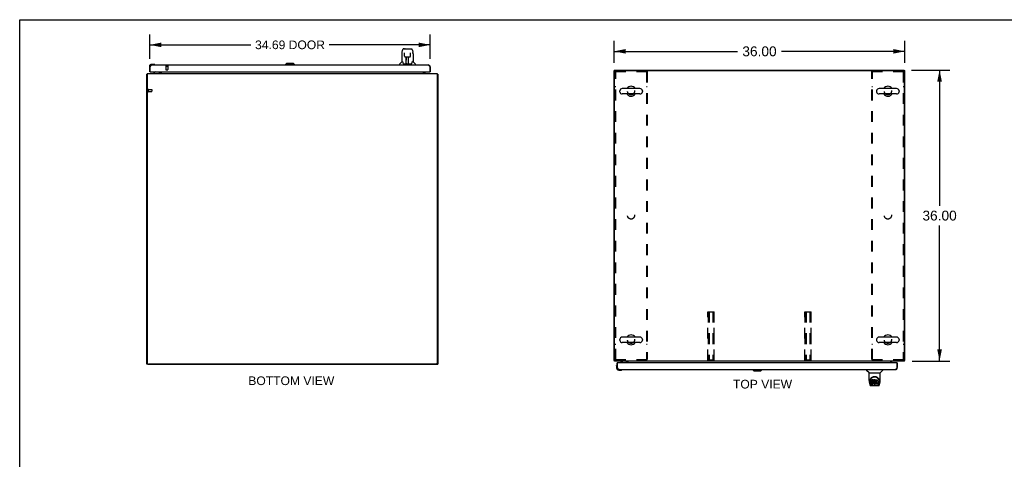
# Model space of a CAD drawing. Header units: inches. Extents: x 0 to 243, y 0 to 157.
# Tile 10 of 18: x 0 to 122, y 103 to 157. Entities that reach past the tile are written whole.
import ezdxf

# ---------------------------------------------------------------- set-up
doc = ezdxf.new("R2010")
doc.units = ezdxf.units.IN
doc.header["$LTSCALE"] = 13.357143
doc.header["$MEASUREMENT"] = 0
doc.linetypes.add('HIDDEN', pattern=[0.2, 0.1, -0.1])
doc.layers.get('0').update_dxf_attribs({"linetype": 'CONTINUOUS'})
for name, color, linetype in [('02___PRT_ALL_AXES', 7, 'CONTINUOUS'), ('3PC_BODY', 7, 'CONTINUOUS'), ('DEFAULT_2', 8, 'HIDDEN'), ('DIMENSIONS', 7, 'CONTINUOUS')]:
    doc.layers.add(name, color=color, linetype=linetype)
doc.styles.get("Standard").update_dxf_attribs({"font": 'arial.ttf'})
doc.dimstyles.new('DIMSTYLE_1', dxfattribs={"dimtxt": 1.071429, "dimasz": 1.428571, "dimexe": 0.09, "dimexo": 0.07, "dimgap": 0.0375, "dimtad": 0, "dimtih": 1, "dimtoh": 1, "dimzin": 4, "dimdsep": 46, "dimtxsty": 'Standard', "dimblk": '_FILLED', "dimblk1": '_FILLED', "dimblk2": '_FILLED', "dimcen": 0.09, "dimazin": 1, "dimtfac": 1, "dimtdec": 3, "dimtofl": 0, "dimtmove": 0, "dimatfit": 3, "dimldrblk": '_FILLED', "dimfxl": 1, "dimtolj": 1, "dimtzin": 4, "dimarcsym": 0})
doc.dimstyles.new('DIMSTYLE_2', dxfattribs={"dimtxt": 1.214286, "dimasz": 1.428571, "dimexe": 0.09, "dimexo": 0.07, "dimgap": 0.0425, "dimtad": 0, "dimtih": 1, "dimtoh": 1, "dimzin": 4, "dimdsep": 46, "dimtxsty": 'Standard', "dimblk": '_FILLED', "dimblk1": '_FILLED', "dimblk2": '_FILLED', "dimcen": 0.09, "dimazin": 1, "dimtfac": 1, "dimtdec": 3, "dimtofl": 0, "dimtmove": 0, "dimatfit": 3, "dimldrblk": '_FILLED', "dimfxl": 1, "dimtolj": 1, "dimtzin": 4, "dimarcsym": 0})

# ---------------------------------------------------------------- blocks, each defined once
blk = doc.blocks.new('_FILLED')
at = {"color": 0, "linetype": 'ByBlock'}
blk.add_solid([(0, 0), (-1, 0.2), (-1, -0.2)], dxfattribs=at)
blk = doc.blocks.new('*D1')
at = {"layer": 'DIMENSIONS', "color": 2, "linetype": 'Continuous'}
for p, q in [((16.12, 152.31), (16.12, 155.32)), ((50.81, 152.31), (50.81, 155.32)), ((16.12, 154.03), (28.61, 154.03)), ((50.81, 154.03), (38.32, 154.03))]:
    blk.add_line(p, q, dxfattribs=at)
at = {"layer": 'DIMENSIONS', "color": 2, "linetype": 'Continuous', "xscale": 1.4285714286, "yscale": 1.4285714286, "zscale": 1.4285714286, "rotation": 180}
blk.add_blockref('_FILLED', (16.12, 154.03), dxfattribs=at)
at = {"layer": 'DIMENSIONS', "color": 2, "linetype": 'Continuous', "xscale": 1.4285714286, "yscale": 1.4285714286, "zscale": 1.4285714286}
blk.add_blockref('_FILLED', (50.81, 154.03), dxfattribs=at)
at = {"layer": 'DIMENSIONS', "color": 2, "linetype": 'Continuous', "insert": (33.46, 154.57), "char_height": 1.071, "width": 8.6431, "attachment_point": 2, "line_spacing_factor": 0.9}
blk.add_mtext('34.69 DOOR', dxfattribs=at)
blk = doc.blocks.new('*D9')
at = {"layer": '3PC_BODY', "color": 2, "linetype": 'Continuous'}
for p, q in [((73.57, 151.8), (73.57, 154.52)), ((109.57, 151.8), (109.57, 154.52)), ((73.57, 153.23), (88.84, 153.23)), ((109.57, 153.23), (94.3, 153.23))]:
    blk.add_line(p, q, dxfattribs=at)
at = {"layer": '3PC_BODY', "color": 2, "linetype": 'Continuous', "xscale": 1.4285714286, "yscale": 1.4285714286, "zscale": 1.4285714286, "rotation": 180}
blk.add_blockref('_FILLED', (73.57, 153.23), dxfattribs=at)
at = {"layer": '3PC_BODY', "color": 2, "linetype": 'Continuous', "xscale": 1.4285714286, "yscale": 1.4285714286, "zscale": 1.4285714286}
blk.add_blockref('_FILLED', (109.57, 153.23), dxfattribs=at)
at = {"layer": '3PC_BODY', "color": 2, "linetype": 'Continuous', "insert": (91.57, 153.84), "char_height": 1.214, "width": 4.2432, "attachment_point": 2, "line_spacing_factor": 0.9}
blk.add_mtext('36.00', dxfattribs=at)
blk = doc.blocks.new('*D10')
at = {"layer": '3PC_BODY', "color": 2, "linetype": 'Continuous'}
for p, q in [((110.4, 150.92), (115.15, 150.92)), ((113.86, 150.92), (113.86, 134.13)), ((113.86, 114.92), (113.86, 131.7)), ((110.46, 114.92), (115.15, 114.92))]:
    blk.add_line(p, q, dxfattribs=at)
at = {"layer": '3PC_BODY', "color": 2, "linetype": 'Continuous', "xscale": 1.4285714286, "yscale": 1.4285714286, "zscale": 1.4285714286}
for p, rotation in [((113.86, 150.92), 90), ((113.86, 114.92), 270)]:
    blk.add_blockref('_FILLED', p, dxfattribs=dict(at, rotation=rotation))
at = {"layer": '3PC_BODY', "color": 2, "linetype": 'Continuous', "insert": (113.86, 133.52), "char_height": 1.214, "width": 4.2432, "attachment_point": 2, "line_spacing_factor": 0.9}
blk.add_mtext('36.00', dxfattribs=at)

msp = doc.modelspace()

# ---------------------------------------------------------------- linework, layer by layer
at = {"color": 7, "linetype": 'Continuous'}
for p, q in [((0, 0), (0, 157.143)), ((0, 157.143), (242.857, 157.143)), ((47.307, 152.925), (47.307, 151.953)), ((47.322, 153.068), (47.387, 153.373)), ((47.591, 153.528), (47.511, 153.528)), ((47.593, 153.528), (48.48, 153.528)), ((47.597, 153.528), (47.596, 153.528)), ((47.629, 153.016), (47.61, 153.016)), ((47.628, 153.052), (47.629, 153.048)), ((47.629, 153.048), (47.629, 153.044)), ((47.629, 153.044), (47.629, 153.036)), ((47.629, 153.036), (47.629, 153.025)), ((47.636, 152.621), (47.629, 153.025)), ((47.702, 153.539), (48.289, 153.539)), ((47.717, 152.543), (47.837, 152.543)), ((47.846, 151.697), (47.861, 152.544)), ((47.854, 152.128), (47.854, 152.544)), ((47.86, 152.48), (47.854, 152.48)), ((47.873, 152.544), (48.119, 152.544)), ((48.122, 151.677), (48.107, 152.544)), ((48.108, 152.48), (48.137, 152.48)), ((48.111, 152.544), (48.111, 152.48)), ((48.137, 151.677), (48.137, 152.544)), ((48.155, 152.543), (48.275, 152.543)), ((48.355, 152.621), (48.363, 153.033)), ((48.382, 153.016), (48.362, 153.016)), ((48.363, 153.042), (48.363, 153.046)), ((48.363, 153.033), (48.363, 153.042)), ((48.605, 153.373), (48.67, 153.068)), ((48.685, 152.924), (48.685, 151.953)), ((16.061, 151.356), (16.061, 151.1)), ((16.121, 151.356), (16.121, 151.313)), ((16.121, 151.313), (16.163, 151.313)), ((16.58, 151.619), (16.324, 151.619)), ((16.367, 151.559), (16.324, 151.559)), ((16.618, 151.616), (16.58, 151.619)), ((16.716, 151.572), (16.709, 151.574)), ((33.031, 151.717), (32.913, 151.599)), ((32.913, 151.599), (32.913, 151.559)), ((34.016, 151.599), (32.913, 151.599)), ((33.898, 151.717), (33.031, 151.717)), ((33.897, 151.717), (34.015, 151.599)), ((33.898, 151.717), (34.016, 151.599)), ((34.015, 151.599), (34.015, 151.559)), ((34.016, 151.599), (34.016, 151.559)), ((46.992, 151.559), (46.992, 151.622)), ((47.301, 151.947), (47.003, 151.649)), ((47.38, 151.953), (47.307, 151.953)), ((47.474, 151.701), (47.48, 151.693)), ((47.51, 151.677), (48.482, 151.677)), ((47.847, 151.749), (47.847, 151.723)), ((47.857, 152.319), (47.854, 152.319)), ((47.857, 152.307), (47.854, 152.307)), ((47.854, 151.677), (47.854, 151.682)), ((48.137, 152.319), (48.111, 152.319)), ((48.137, 152.307), (48.111, 152.307)), ((48.115, 152.079), (48.137, 152.079)), ((48.137, 152.075), (48.115, 152.075)), ((48.121, 151.723), (48.12, 151.749)), ((48.685, 151.953), (48.612, 151.953)), ((48.69, 151.947), (48.988, 151.649)), ((49, 151.559), (49, 151.622)), ((50.808, 151.313), (50.766, 151.313)), ((15.798, 150.397), (15.746, 150.397)), ((16.061, 151.1), (16.064, 151.062)), ((16.106, 150.971), (16.107, 150.964)), ((16.183, 150.705), (16.121, 150.705)), ((16.801, 150.678), (16.563, 150.54)), ((16.563, 150.501), (16.563, 150.54)), ((17.35, 150.705), (17.35, 150.658)), ((17.35, 150.541), (17.35, 150.541)), ((17.387, 150.502), (17.353, 150.537)), ((50.104, 150.502), (50.138, 150.537)), ((50.746, 150.705), (50.808, 150.705)), ((51.694, 150.397), (51.746, 150.397)), ((73.673, 150.865), (73.569, 150.865)), ((73.673, 150.841), (73.673, 150.917)), ((109.465, 150.841), (109.465, 150.917)), ((109.465, 150.865), (109.569, 150.865)), ((74.263, 148.33), (74.263, 148.254)), ((76.753, 148.626), (74.593, 148.626)), ((76.753, 147.958), (74.593, 147.958)), ((77.083, 148.33), (77.083, 148.254)), ((106.055, 148.33), (106.055, 148.254)), ((108.545, 148.626), (106.385, 148.626)), ((108.545, 147.958), (106.385, 147.958)), ((108.875, 148.33), (108.875, 148.254)), ((74.263, 117.58), (74.263, 117.504)), ((76.753, 117.876), (74.593, 117.876)), ((76.753, 117.208), (74.593, 117.208)), ((77.083, 117.58), (77.083, 117.504)), ((106.055, 117.58), (106.055, 117.504)), ((108.545, 117.876), (106.385, 117.876)), ((108.545, 117.208), (106.385, 117.208)), ((108.875, 117.58), (108.875, 117.504)), ((15.85, 114.577), (15.85, 114.501)), ((51.642, 114.501), (51.642, 114.577)), ((73.621, 115.021), (73.569, 115.021)), ((74.006, 114.713), (73.944, 114.713)), ((74.386, 114.917), (74.386, 114.878)), ((74.386, 114.878), (74.624, 114.74)), ((75.173, 114.713), (75.173, 114.76)), ((75.211, 114.916), (75.177, 114.881)), ((107.928, 114.916), (107.962, 114.881)), ((107.965, 114.878), (107.965, 114.878)), ((108.57, 114.713), (108.632, 114.713)), ((109.517, 115.021), (109.569, 115.021)), ((15.85, 114.553), (15.746, 114.553)), ((51.642, 114.553), (51.746, 114.553)), ((73.884, 114.318), (73.887, 114.356)), ((73.884, 114.318), (73.884, 114.062)), ((73.931, 114.454), (73.929, 114.447)), ((73.944, 114.105), (73.944, 114.062)), ((73.944, 114.105), (73.986, 114.105)), ((74.147, 113.859), (74.191, 113.859)), ((74.147, 113.799), (74.404, 113.799)), ((74.442, 113.802), (74.404, 113.799)), ((74.533, 113.844), (74.539, 113.846)), ((90.736, 113.82), (90.736, 113.859)), ((90.736, 113.82), (91.84, 113.82)), ((90.854, 113.702), (90.736, 113.82)), ((90.737, 113.82), (90.737, 113.859)), ((90.856, 113.702), (90.737, 113.82)), ((90.854, 113.702), (91.722, 113.702)), ((91.722, 113.702), (91.84, 113.82)), ((91.84, 113.82), (91.84, 113.859)), ((104.815, 113.859), (104.815, 113.797)), ((105.125, 113.471), (104.827, 113.769)), ((105.13, 113.465), (106.508, 113.465)), ((105.13, 112.493), (105.13, 113.465)), ((106.508, 112.494), (106.508, 113.465)), ((106.514, 113.471), (106.812, 113.769)), ((106.823, 113.859), (106.823, 113.797)), ((108.632, 114.105), (108.59, 114.105)), ((105.145, 112.35), (105.211, 112.045)), ((105.256, 112.525), (105.254, 112.461)), ((105.318, 112.073), (105.265, 112.343)), ((105.292, 112.452), (105.292, 112.428)), ((105.302, 112.33), (105.359, 112.038)), ((105.435, 112.497), (105.433, 112.473)), ((105.433, 112.406), (105.433, 112.473)), ((105.435, 112.43), (105.433, 112.406)), ((105.433, 112.406), (105.434, 112.383)), ((105.434, 112.383), (105.438, 112.359)), ((105.44, 112.52), (105.435, 112.497)), ((105.435, 112.43), (105.435, 112.497)), ((105.44, 112.453), (105.435, 112.43)), ((105.436, 112.121), (105.436, 112.262)), ((105.438, 112.359), (105.446, 112.337)), ((105.449, 112.543), (105.44, 112.52)), ((105.44, 112.453), (105.44, 112.52)), ((105.449, 112.476), (105.44, 112.453)), ((105.499, 112.267), (105.44, 112.267)), ((105.44, 112.2), (105.44, 112.267)), ((105.499, 112.201), (105.44, 112.2)), ((105.446, 112.337), (105.459, 112.317)), ((105.463, 112.562), (105.449, 112.543)), ((105.449, 112.476), (105.449, 112.543)), ((105.463, 112.496), (105.449, 112.476)), ((105.459, 112.317), (105.475, 112.299)), ((105.472, 112.57), (105.463, 112.562)), ((105.463, 112.496), (105.463, 112.562)), ((105.472, 112.504), (105.463, 112.496)), ((105.481, 112.577), (105.472, 112.57)), ((105.472, 112.504), (105.472, 112.57)), ((105.481, 112.51), (105.472, 112.504)), ((105.475, 112.299), (105.495, 112.286)), ((105.503, 112.587), (105.481, 112.577)), ((105.481, 112.51), (105.481, 112.577)), ((105.503, 112.52), (105.481, 112.51)), ((105.495, 112.286), (105.506, 112.282)), ((105.56, 112.268), (105.499, 112.267)), ((105.499, 112.201), (105.499, 112.267)), ((105.56, 112.201), (105.499, 112.201)), ((105.526, 112.594), (105.503, 112.587)), ((105.503, 112.52), (105.503, 112.587)), ((105.526, 112.527), (105.503, 112.52)), ((105.504, 112.395), (105.505, 112.41)), ((105.505, 112.387), (105.504, 112.395)), ((105.505, 112.41), (105.507, 112.425)), ((105.505, 112.387), (105.505, 112.41)), ((105.507, 112.38), (105.505, 112.387)), ((105.506, 112.282), (105.518, 112.28)), ((105.507, 112.425), (105.51, 112.431)), ((105.507, 112.38), (105.507, 112.425)), ((105.512, 112.374), (105.507, 112.38)), ((105.51, 112.431), (105.516, 112.436)), ((105.512, 112.374), (105.512, 112.433)), ((105.518, 112.37), (105.512, 112.374)), ((105.516, 112.436), (105.53, 112.441)), ((105.518, 112.436), (105.517, 112.437)), ((105.532, 112.432), (105.518, 112.436)), ((105.518, 112.37), (105.518, 112.436)), ((105.532, 112.366), (105.518, 112.37)), ((105.518, 112.28), (105.566, 112.28)), ((105.666, 112.594), (105.526, 112.594)), ((105.526, 112.527), (105.526, 112.594)), ((105.666, 112.527), (105.526, 112.527)), ((105.53, 112.441), (105.545, 112.442)), ((105.556, 112.433), (105.532, 112.432)), ((105.532, 112.366), (105.532, 112.432)), ((105.556, 112.366), (105.532, 112.366)), ((105.545, 112.442), (105.658, 112.442)), ((105.58, 112.432), (105.556, 112.433)), ((105.556, 112.366), (105.556, 112.433)), ((105.58, 112.365), (105.556, 112.366)), ((105.576, 112.269), (105.56, 112.268)), ((105.56, 112.201), (105.56, 112.268)), ((105.576, 112.202), (105.56, 112.201)), ((105.566, 112.28), (105.573, 112.279)), ((105.573, 112.279), (105.58, 112.276)), ((105.582, 112.272), (105.576, 112.269)), ((105.576, 112.202), (105.576, 112.269)), ((105.582, 112.205), (105.576, 112.202)), ((105.604, 112.427), (105.58, 112.432)), ((105.58, 112.365), (105.58, 112.432)), ((105.604, 112.36), (105.58, 112.365)), ((105.58, 112.276), (105.586, 112.272)), ((105.584, 112.274), (105.582, 112.272)), ((105.582, 112.205), (105.582, 112.272)), ((105.587, 112.211), (105.582, 112.205)), ((105.586, 112.272), (105.591, 112.266)), ((105.587, 112.211), (105.587, 112.27)), ((105.597, 112.223), (105.587, 112.211)), ((105.591, 112.266), (105.598, 112.252)), ((105.597, 112.223), (105.597, 112.254)), ((105.599, 112.23), (105.597, 112.223)), ((105.598, 112.252), (105.6, 112.237)), ((105.599, 112.23), (105.599, 112.242)), ((105.6, 112.237), (105.599, 112.23)), ((105.615, 112.422), (105.604, 112.427)), ((105.604, 112.36), (105.604, 112.427)), ((105.615, 112.355), (105.604, 112.36)), ((105.608, 112.121), (105.628, 112.135)), ((105.625, 112.415), (105.615, 112.422)), ((105.615, 112.355), (105.615, 112.422)), ((105.625, 112.348), (105.615, 112.355)), ((105.642, 112.398), (105.625, 112.415)), ((105.625, 112.348), (105.625, 112.415)), ((105.642, 112.331), (105.625, 112.348)), ((105.628, 112.135), (105.645, 112.152)), ((105.655, 112.378), (105.642, 112.398)), ((105.642, 112.331), (105.642, 112.398)), ((105.655, 112.311), (105.642, 112.331)), ((105.645, 112.152), (105.651, 112.162)), ((105.651, 112.162), (105.657, 112.173)), ((105.664, 112.356), (105.655, 112.378)), ((105.655, 112.311), (105.655, 112.378)), ((105.664, 112.289), (105.655, 112.311)), ((105.657, 112.173), (105.665, 112.195)), ((105.658, 112.442), (105.664, 112.442)), ((105.664, 112.442), (105.665, 112.448)), ((105.665, 112.352), (105.664, 112.356)), ((105.664, 112.289), (105.664, 112.356)), ((105.671, 112.266), (105.664, 112.289)), ((105.665, 112.448), (105.667, 112.461)), ((105.67, 112.43), (105.665, 112.386)), ((105.665, 112.319), (105.665, 112.386)), ((105.67, 112.363), (105.665, 112.319)), ((105.665, 112.319), (105.666, 112.297)), ((105.665, 112.195), (105.671, 112.218)), ((105.668, 112.551), (105.666, 112.594)), ((105.666, 112.527), (105.666, 112.594)), ((105.668, 112.484), (105.666, 112.527)), ((105.666, 112.297), (105.669, 112.275)), ((105.667, 112.461), (105.668, 112.484)), ((105.668, 112.484), (105.668, 112.551)), ((105.669, 112.275), (105.674, 112.253)), ((105.674, 112.452), (105.67, 112.43)), ((105.67, 112.363), (105.67, 112.43)), ((105.674, 112.385), (105.67, 112.363)), ((105.673, 112.242), (105.671, 112.266)), ((105.671, 112.218), (105.673, 112.242)), ((105.673, 112.242), (105.673, 112.257)), ((105.68, 112.473), (105.674, 112.452)), ((105.674, 112.385), (105.674, 112.452)), ((105.68, 112.407), (105.674, 112.385)), ((105.674, 112.253), (105.681, 112.232)), ((105.689, 112.494), (105.68, 112.473)), ((105.68, 112.407), (105.68, 112.473)), ((105.689, 112.427), (105.68, 112.407)), ((105.681, 112.232), (105.702, 112.192)), ((105.7, 112.514), (105.689, 112.494)), ((105.689, 112.427), (105.689, 112.494)), ((105.7, 112.447), (105.689, 112.427)), ((105.712, 112.532), (105.7, 112.514)), ((105.7, 112.447), (105.7, 112.514)), ((105.712, 112.465), (105.7, 112.447)), ((105.702, 112.192), (105.715, 112.174)), ((105.727, 112.548), (105.712, 112.532)), ((105.712, 112.465), (105.712, 112.532)), ((105.727, 112.482), (105.712, 112.465)), ((105.715, 112.174), (105.73, 112.157)), ((105.744, 112.564), (105.727, 112.548)), ((105.727, 112.482), (105.727, 112.548)), ((105.744, 112.497), (105.727, 112.482)), ((105.73, 112.157), (105.746, 112.142)), ((105.736, 112.335), (105.735, 112.308)), ((105.735, 112.308), (105.736, 112.294)), ((105.739, 112.361), (105.736, 112.335)), ((105.736, 112.294), (105.736, 112.335)), ((105.736, 112.294), (105.739, 112.282)), ((105.738, 112.354), (105.739, 112.348)), ((105.743, 112.374), (105.739, 112.361)), ((105.739, 112.348), (105.749, 112.324)), ((105.739, 112.282), (105.739, 112.348)), ((105.739, 112.282), (105.749, 112.257)), ((105.748, 112.386), (105.743, 112.374)), ((105.762, 112.577), (105.744, 112.564)), ((105.744, 112.497), (105.744, 112.564)), ((105.762, 112.51), (105.744, 112.497)), ((105.746, 112.142), (105.764, 112.128)), ((105.763, 112.409), (105.748, 112.386)), ((105.749, 112.324), (105.763, 112.3)), ((105.749, 112.257), (105.749, 112.324)), ((105.749, 112.257), (105.763, 112.234)), ((105.782, 112.586), (105.762, 112.577)), ((105.762, 112.51), (105.762, 112.577)), ((105.782, 112.519), (105.762, 112.51)), ((105.771, 112.419), (105.763, 112.409)), ((105.763, 112.3), (105.771, 112.29)), ((105.763, 112.234), (105.763, 112.3)), ((105.763, 112.234), (105.771, 112.224)), ((105.764, 112.128), (105.774, 112.123)), ((105.781, 112.427), (105.771, 112.419)), ((105.771, 112.29), (105.782, 112.282)), ((105.771, 112.224), (105.771, 112.29)), ((105.771, 112.224), (105.782, 112.215)), ((105.774, 112.123), (105.784, 112.12)), ((105.806, 112.437), (105.781, 112.427)), ((105.804, 112.59), (105.782, 112.586)), ((105.782, 112.519), (105.782, 112.586)), ((105.804, 112.524), (105.782, 112.519)), ((105.782, 112.282), (105.793, 112.274)), ((105.782, 112.215), (105.782, 112.282)), ((105.782, 112.215), (105.793, 112.207)), ((105.793, 112.274), (105.805, 112.269)), ((105.793, 112.207), (105.793, 112.274)), ((105.793, 112.207), (105.805, 112.202)), ((105.826, 112.593), (105.804, 112.59)), ((105.804, 112.524), (105.804, 112.59)), ((105.826, 112.526), (105.804, 112.524)), ((105.805, 112.269), (105.818, 112.267)), ((105.805, 112.202), (105.805, 112.269)), ((105.805, 112.202), (105.818, 112.2)), ((105.819, 112.441), (105.806, 112.437)), ((105.818, 112.267), (105.832, 112.266)), ((105.818, 112.2), (105.818, 112.267)), ((105.818, 112.2), (105.832, 112.2)), ((105.833, 112.44), (105.819, 112.441)), ((105.826, 112.593), (105.849, 112.592)), ((105.826, 112.526), (105.826, 112.593)), ((105.849, 112.525), (105.826, 112.526)), ((105.832, 112.266), (105.845, 112.268)), ((105.832, 112.2), (105.832, 112.266)), ((105.832, 112.2), (105.845, 112.202)), ((105.846, 112.437), (105.833, 112.44)), ((105.845, 112.268), (105.858, 112.272)), ((105.845, 112.202), (105.845, 112.268)), ((105.845, 112.202), (105.858, 112.206)), ((105.858, 112.432), (105.846, 112.437)), ((105.86, 112.59), (105.849, 112.592)), ((105.849, 112.525), (105.849, 112.592)), ((105.86, 112.524), (105.849, 112.525)), ((105.858, 112.272), (105.87, 112.278)), ((105.858, 112.206), (105.858, 112.272)), ((105.858, 112.206), (105.87, 112.211)), ((105.87, 112.587), (105.86, 112.59)), ((105.86, 112.524), (105.86, 112.59)), ((105.87, 112.52), (105.86, 112.524)), ((105.89, 112.503), (105.864, 112.435)), ((105.889, 112.575), (105.87, 112.587)), ((105.87, 112.52), (105.87, 112.587)), ((105.889, 112.508), (105.87, 112.52)), ((105.87, 112.278), (105.881, 112.285)), ((105.87, 112.211), (105.87, 112.278)), ((105.87, 112.211), (105.881, 112.219)), ((105.871, 112.121), (105.89, 112.133)), ((105.881, 112.285), (105.881, 112.219)), ((105.887, 112.284), (105.899, 112.267)), ((105.887, 112.218), (105.899, 112.2)), ((105.889, 112.575), (105.889, 112.508)), ((105.901, 112.133), (105.89, 112.133)), ((105.89, 112.133), (105.89, 112.133)), ((105.891, 112.572), (105.891, 112.505)), ((105.899, 112.592), (106.136, 112.592)), ((105.899, 112.2), (105.899, 112.592)), ((105.899, 112.525), (106.136, 112.525)), ((105.901, 112.12), (105.901, 112.133)), ((105.969, 112.437), (105.969, 112.37)), ((105.97, 112.279), (105.97, 112.201)), ((106.136, 112.442), (105.974, 112.442)), ((105.974, 112.432), (106.105, 112.432)), ((105.974, 112.365), (106.105, 112.365)), ((106.105, 112.283), (105.975, 112.283)), ((105.975, 112.264), (106.137, 112.264)), ((105.975, 112.197), (106.137, 112.197)), ((106.109, 112.428), (106.109, 112.288)), ((106.14, 112.588), (106.14, 112.446)), ((106.141, 112.259), (106.141, 112.12)), ((106.28, 112.038), (106.336, 112.327)), ((106.321, 112.073), (106.374, 112.343)), ((106.337, 112.327), (106.337, 112.331)), ((106.383, 112.524), (106.384, 112.461)), ((106.39, 112.438), (106.39, 112.439)), ((106.428, 112.045), (106.493, 112.35)), ((105.334, 111.89), (105.536, 111.89)), ((105.376, 111.969), (105.369, 111.969)), ((105.375, 111.974), (105.378, 111.964)), ((105.379, 111.963), (105.378, 111.964)), ((105.421, 111.89), (105.415, 111.89)), ((105.421, 111.89), (105.42, 111.89)), ((105.441, 112.116), (105.585, 112.116)), ((106.113, 111.879), (105.526, 111.879)), ((105.585, 112.116), (105.597, 112.117)), ((105.597, 112.117), (105.608, 112.121)), ((105.784, 112.12), (105.806, 112.114)), ((105.806, 112.114), (105.828, 112.112)), ((105.828, 112.112), (105.85, 112.115)), ((105.85, 112.115), (105.871, 112.121)), ((106.137, 112.116), (105.905, 112.116)), ((106.103, 111.89), (106.304, 111.89)), ((106.219, 111.89), (106.218, 111.89)), ((106.26, 111.964), (106.264, 111.974)), ((106.26, 111.963), (106.26, 111.964)), ((106.269, 111.969), (106.262, 111.969))]:
    msp.add_line(p, q, dxfattribs=at)
at = {"color": 3, "linetype": 'Continuous'}
for p, q in [((16.121, 150.705), (16.121, 151.313)), ((16.163, 151.313), (16.177, 151.339)), ((16.163, 150.725), (16.163, 151.313)), ((16.177, 151.339), (16.184, 151.353)), ((16.184, 151.353), (16.191, 151.366)), ((16.367, 151.559), (50.562, 151.559)), ((50.727, 151.385), (50.734, 151.372)), ((50.734, 151.372), (50.742, 151.359)), ((50.742, 151.359), (50.749, 151.346)), ((50.749, 151.346), (50.759, 151.326)), ((50.759, 151.326), (50.766, 151.313)), ((50.766, 151.313), (50.766, 150.725)), ((50.808, 151.313), (50.808, 150.705)), ((15.746, 114.553), (15.746, 150.397)), ((15.798, 150.501), (15.798, 114.678)), ((15.798, 150.501), (51.694, 150.501)), ((16.183, 150.705), (50.746, 150.705)), ((17.35, 150.541), (17.351, 150.539)), ((17.351, 150.539), (17.351, 150.539)), ((17.351, 150.539), (17.355, 150.533)), ((17.355, 150.533), (17.357, 150.531)), ((17.392, 150.644), (17.392, 150.705)), ((17.496, 150.705), (17.496, 150.501)), ((49.996, 150.501), (49.996, 150.705)), ((50.1, 150.705), (50.1, 150.644)), ((50.136, 150.533), (50.134, 150.531)), ((50.14, 150.539), (50.136, 150.533)), ((50.141, 150.539), (50.14, 150.539)), ((50.142, 150.541), (50.141, 150.539)), ((51.694, 150.501), (51.694, 114.678)), ((51.746, 150.397), (51.746, 114.553)), ((73.569, 115.021), (73.569, 150.865)), ((73.621, 114.917), (73.621, 150.74)), ((73.673, 150.917), (109.465, 150.917)), ((73.746, 150.865), (109.392, 150.865)), ((109.517, 114.917), (109.517, 150.74)), ((109.569, 115.021), (109.569, 150.865)), ((109.517, 114.917), (73.621, 114.917)), ((73.944, 114.105), (73.944, 114.713)), ((73.986, 114.105), (73.986, 114.693)), ((108.57, 114.713), (74.006, 114.713)), ((75.173, 114.878), (75.174, 114.879)), ((75.174, 114.879), (75.175, 114.879)), ((75.175, 114.879), (75.179, 114.885)), ((75.179, 114.885), (75.181, 114.887)), ((75.215, 114.713), (75.215, 114.774)), ((75.319, 114.713), (75.319, 114.917)), ((107.819, 114.713), (107.819, 114.917)), ((107.923, 114.774), (107.923, 114.713)), ((107.96, 114.885), (107.958, 114.887)), ((107.964, 114.879), (107.96, 114.885)), ((107.965, 114.878), (107.964, 114.879)), ((107.964, 114.879), (107.964, 114.879)), ((108.59, 114.693), (108.59, 114.105)), ((108.632, 114.105), (108.632, 114.713)), ((51.642, 114.501), (15.85, 114.501)), ((51.569, 114.553), (15.923, 114.553)), ((74, 114.079), (73.986, 114.105)), ((74.007, 114.066), (74, 114.079)), ((74.015, 114.053), (74.007, 114.066)), ((74.022, 114.04), (74.015, 114.053)), ((74.191, 113.859), (108.385, 113.859)), ((108.569, 114.066), (108.562, 114.053)), ((108.576, 114.079), (108.569, 114.066)), ((108.59, 114.105), (108.576, 114.079))]:
    msp.add_line(p, q, dxfattribs=at)
at = {"color": 7, "linetype": 'Continuous'}
for points in [[(47.322, 153.068), (47.316, 153.036), (47.31, 152.994), (47.307, 152.951), (47.307, 152.925)], [(47.511, 153.528), (47.507, 153.528), (47.492, 153.526), (47.477, 153.521), (47.463, 153.514), (47.451, 153.506), (47.44, 153.496), (47.43, 153.484), (47.422, 153.472), (47.415, 153.459), (47.408, 153.444), (47.402, 153.428), (47.396, 153.409), (47.39, 153.388), (47.387, 153.373)], [(47.628, 153.056), (47.628, 153.057), (47.628, 153.056), (47.628, 153.056), (47.628, 153.055), (47.628, 153.054), (47.628, 153.053), (47.628, 153.052)], [(47.636, 152.621), (47.637, 152.609), (47.641, 152.596), (47.646, 152.584), (47.653, 152.573), (47.662, 152.564), (47.673, 152.556), (47.684, 152.55), (47.696, 152.546), (47.708, 152.544), (47.715, 152.543)], [(47.837, 152.543), (47.84, 152.543), (47.849, 152.544), (47.858, 152.544), (47.866, 152.544), (47.873, 152.544)], [(48.119, 152.544), (48.127, 152.544), (48.136, 152.544), (48.144, 152.544), (48.153, 152.543), (48.155, 152.543)], [(48.276, 152.543), (48.285, 152.544), (48.297, 152.546), (48.309, 152.551), (48.32, 152.557), (48.33, 152.565), (48.339, 152.575), (48.346, 152.586), (48.351, 152.598), (48.354, 152.611), (48.355, 152.621)], [(48.363, 153.046), (48.363, 153.05), (48.363, 153.052), (48.363, 153.053), (48.363, 153.055), (48.363, 153.055), (48.363, 153.056), (48.363, 153.056)], [(48.581, 153.45), (48.575, 153.463), (48.568, 153.474), (48.561, 153.485), (48.553, 153.495), (48.543, 153.504), (48.533, 153.512), (48.521, 153.518), (48.508, 153.523), (48.495, 153.526), (48.48, 153.528)], [(48.605, 153.373), (48.602, 153.385), (48.597, 153.404), (48.592, 153.421), (48.587, 153.436), (48.581, 153.45)], [(48.685, 152.924), (48.684, 152.952), (48.681, 152.994), (48.675, 153.037), (48.67, 153.068)], [(47.376, 151.953), (47.382, 151.943), (47.396, 151.915), (47.41, 151.88), (47.426, 151.837), (47.442, 151.788), (47.457, 151.741)], [(47.457, 151.741), (47.46, 151.733), (47.465, 151.72), (47.469, 151.709), (47.474, 151.701)], [(47.48, 151.693), (47.486, 151.687), (47.493, 151.682), (47.5, 151.679), (47.508, 151.677), (47.51, 151.677)], [(48.482, 151.677), (48.483, 151.677), (48.491, 151.679), (48.498, 151.682), (48.505, 151.687)], [(48.505, 151.687), (48.511, 151.693), (48.517, 151.7)], [(48.517, 151.7), (48.522, 151.709), (48.527, 151.72), (48.532, 151.732), (48.534, 151.741)], [(48.534, 151.741), (48.548, 151.787), (48.564, 151.835), (48.58, 151.878), (48.595, 151.914), (48.609, 151.943), (48.615, 151.953)], [(105.13, 112.493), (105.131, 112.467), (105.134, 112.424), (105.139, 112.382), (105.145, 112.35)], [(105.248, 112.438), (105.248, 112.443), (105.249, 112.451)], [(105.249, 112.451), (105.251, 112.494), (105.259, 112.546), (105.27, 112.595), (105.286, 112.641), (105.304, 112.684), (105.326, 112.725), (105.35, 112.763), (105.377, 112.799), (105.407, 112.833), (105.439, 112.864), (105.473, 112.892), (105.51, 112.918), (105.549, 112.941), (105.59, 112.961), (105.633, 112.978), (105.677, 112.991), (105.723, 113.001), (105.77, 113.007), (105.817, 113.009), (105.865, 113.007), (105.912, 113.002), (105.958, 112.992), (106.002, 112.979), (106.045, 112.963), (106.086, 112.943), (106.126, 112.92), (106.162, 112.895), (106.197, 112.866), (106.229, 112.836), (106.259, 112.802), (106.286, 112.767), (106.311, 112.729), (106.333, 112.688), (106.351, 112.645), (106.367, 112.599), (106.379, 112.551), (106.387, 112.499), (106.39, 112.451)], [(105.292, 112.452), (105.293, 112.472), (105.294, 112.496), (105.297, 112.52), (105.301, 112.544), (105.305, 112.567), (105.311, 112.59), (105.318, 112.613), (105.325, 112.635), (105.334, 112.657), (105.343, 112.678), (105.354, 112.698), (105.365, 112.718), (105.376, 112.737), (105.388, 112.755), (105.401, 112.772), (105.414, 112.789), (105.428, 112.804), (105.442, 112.819), (105.456, 112.833), (105.471, 112.847), (105.486, 112.86), (105.501, 112.872), (105.517, 112.883), (105.532, 112.893), (105.548, 112.903), (105.564, 112.912), (105.58, 112.921)], [(105.292, 112.428), (105.293, 112.412), (105.294, 112.384), (105.297, 112.356), (105.302, 112.33)], [(105.44, 112.267), (105.44, 112.267), (105.439, 112.267), (105.439, 112.267), (105.438, 112.266), (105.438, 112.266), (105.438, 112.266), (105.437, 112.266), (105.437, 112.265), (105.437, 112.265), (105.436, 112.264), (105.436, 112.264), (105.436, 112.263), (105.436, 112.263), (105.436, 112.262)], [(105.44, 112.2), (105.44, 112.2), (105.439, 112.2), (105.439, 112.2), (105.438, 112.2), (105.438, 112.199), (105.438, 112.199), (105.437, 112.199), (105.437, 112.199), (105.437, 112.198), (105.436, 112.198), (105.436, 112.197), (105.436, 112.197), (105.436, 112.196), (105.436, 112.195)], [(105.58, 112.921), (105.596, 112.929), (105.611, 112.936), (105.627, 112.942), (105.643, 112.948), (105.659, 112.954), (105.675, 112.958), (105.691, 112.963), (105.707, 112.966), (105.723, 112.97), (105.739, 112.972), (105.755, 112.975), (105.771, 112.976), (105.787, 112.977), (105.803, 112.978), (105.819, 112.978), (105.835, 112.978), (105.85, 112.978), (105.866, 112.976), (105.882, 112.975), (105.898, 112.973), (105.914, 112.97), (105.93, 112.967), (105.946, 112.963), (105.962, 112.959), (105.978, 112.954), (105.994, 112.949), (106.01, 112.943), (106.026, 112.936), (106.042, 112.929)], [(106.042, 112.929), (106.058, 112.921), (106.074, 112.913), (106.09, 112.904), (106.106, 112.894), (106.121, 112.883), (106.137, 112.872), (106.152, 112.86), (106.167, 112.848), (106.182, 112.834), (106.196, 112.82), (106.21, 112.805), (106.224, 112.789), (106.237, 112.772), (106.25, 112.755), (106.262, 112.737), (106.274, 112.718), (106.285, 112.698), (106.295, 112.678), (106.304, 112.657), (106.313, 112.636), (106.321, 112.614), (106.328, 112.591), (106.333, 112.568), (106.338, 112.544), (106.342, 112.52), (106.344, 112.496), (106.346, 112.472), (106.346, 112.452)], [(106.337, 112.331), (106.338, 112.334), (106.338, 112.337), (106.339, 112.34), (106.339, 112.343), (106.34, 112.347), (106.34, 112.35), (106.341, 112.353), (106.341, 112.357), (106.342, 112.36), (106.342, 112.364), (106.343, 112.368), (106.343, 112.372), (106.344, 112.376), (106.344, 112.38), (106.344, 112.384), (106.345, 112.388), (106.345, 112.392), (106.345, 112.397), (106.346, 112.402), (106.346, 112.406), (106.346, 112.411), (106.346, 112.416), (106.346, 112.421), (106.346, 112.426), (106.346, 112.452)], [(106.39, 112.451), (106.39, 112.444), (106.39, 112.439)], [(106.493, 112.35), (106.499, 112.382), (106.505, 112.424), (106.508, 112.466), (106.508, 112.494)], [(105.211, 112.045), (105.214, 112.03), (105.219, 112.009), (105.225, 111.991), (105.232, 111.974), (105.238, 111.959), (105.246, 111.946), (105.254, 111.934), (105.263, 111.923), (105.274, 111.913), (105.287, 111.904), (105.3, 111.897), (105.315, 111.893), (105.331, 111.891), (105.334, 111.89)], [(105.359, 112.038), (105.361, 112.026), (105.364, 112.012), (105.368, 111.999), (105.371, 111.986), (105.375, 111.974)], [(105.379, 111.963), (105.384, 111.951), (105.39, 111.938), (105.396, 111.927), (105.403, 111.918), (105.411, 111.91), (105.419, 111.903), (105.428, 111.897), (105.437, 111.893), (105.447, 111.891), (105.455, 111.89)], [(105.536, 111.89), (105.556, 111.891), (105.578, 111.893), (105.602, 111.895), (105.626, 111.897), (105.652, 111.9), (105.679, 111.903), (105.706, 111.906), (105.735, 111.908), (105.764, 111.91), (105.793, 111.911), (105.822, 111.911), (105.851, 111.911), (105.88, 111.91), (105.909, 111.908), (105.937, 111.906), (105.964, 111.903), (105.99, 111.9), (106.015, 111.897), (106.039, 111.895), (106.061, 111.892), (106.083, 111.891), (106.103, 111.89)], [(105.536, 111.89), (105.558, 111.891), (105.585, 111.893), (105.612, 111.895), (105.64, 111.898), (105.669, 111.901), (105.698, 111.904), (105.728, 111.906), (105.758, 111.908), (105.788, 111.909), (105.819, 111.909), (105.849, 111.909), (105.88, 111.908), (105.91, 111.906), (105.94, 111.904), (105.969, 111.901), (106.026, 111.895)], [(106.026, 111.895), (106.054, 111.893), (106.08, 111.891), (106.103, 111.89)], [(106.184, 111.89), (106.191, 111.891), (106.201, 111.893), (106.211, 111.897), (106.22, 111.903), (106.228, 111.91), (106.235, 111.918), (106.242, 111.927), (106.249, 111.938), (106.255, 111.951), (106.26, 111.963)], [(106.264, 111.974), (106.268, 111.986), (106.271, 111.999), (106.274, 112.012), (106.277, 112.026), (106.28, 112.038)], [(106.304, 111.89), (106.319, 111.892), (106.332, 111.895), (106.345, 111.9), (106.356, 111.907), (106.367, 111.914), (106.376, 111.923), (106.384, 111.933), (106.392, 111.944), (106.398, 111.955), (106.405, 111.968), (106.41, 111.982), (106.416, 111.997), (106.421, 112.014), (106.425, 112.033), (106.428, 112.045)]]:
    msp.add_lwpolyline(points, dxfattribs=at)
at = {"color": 3, "linetype": 'Continuous'}
for points in [[(16.191, 151.366), (16.198, 151.379), (16.201, 151.385), (16.205, 151.391), (16.209, 151.398), (16.212, 151.404), (16.216, 151.41), (16.219, 151.416), (16.223, 151.422), (16.226, 151.428), (16.23, 151.434), (16.233, 151.44), (16.237, 151.445), (16.24, 151.451), (16.244, 151.456), (16.247, 151.462), (16.251, 151.467), (16.254, 151.472), (16.258, 151.477), (16.261, 151.482), (16.265, 151.487), (16.268, 151.492), (16.272, 151.496), (16.276, 151.501), (16.279, 151.505), (16.283, 151.509), (16.286, 151.513), (16.29, 151.517), (16.293, 151.52), (16.297, 151.524), (16.3, 151.527), (16.304, 151.53), (16.307, 151.533), (16.311, 151.536), (16.314, 151.539), (16.318, 151.542), (16.321, 151.544), (16.325, 151.546), (16.328, 151.548), (16.332, 151.55), (16.335, 151.552), (16.339, 151.553), (16.343, 151.555), (16.346, 151.556), (16.35, 151.557), (16.353, 151.558), (16.357, 151.558), (16.36, 151.559), (16.364, 151.559), (16.367, 151.559)], [(50.562, 151.559), (50.565, 151.559), (50.569, 151.559), (50.572, 151.558), (50.576, 151.558), (50.579, 151.557), (50.583, 151.556), (50.586, 151.555), (50.59, 151.553), (50.593, 151.552), (50.597, 151.55), (50.6, 151.548), (50.604, 151.546), (50.608, 151.544), (50.611, 151.542), (50.615, 151.539), (50.618, 151.536), (50.622, 151.533), (50.625, 151.53), (50.629, 151.527), (50.632, 151.524), (50.636, 151.52), (50.639, 151.517), (50.643, 151.513), (50.646, 151.509), (50.65, 151.505), (50.653, 151.501), (50.657, 151.496), (50.66, 151.492), (50.664, 151.487), (50.667, 151.482), (50.671, 151.477), (50.675, 151.472), (50.678, 151.467), (50.682, 151.462), (50.685, 151.456), (50.689, 151.451), (50.692, 151.445), (50.696, 151.44), (50.699, 151.434), (50.703, 151.428), (50.706, 151.422), (50.71, 151.416), (50.713, 151.41), (50.717, 151.404), (50.72, 151.398), (50.724, 151.391), (50.727, 151.385)], [(15.781, 150.413), (15.773, 150.411), (15.77, 150.411), (15.766, 150.41), (15.763, 150.409), (15.761, 150.408), (15.758, 150.408), (15.755, 150.407), (15.753, 150.406), (15.751, 150.405), (15.749, 150.404), (15.748, 150.402), (15.747, 150.401), (15.746, 150.4), (15.746, 150.399), (15.746, 150.397)], [(15.798, 150.417), (15.797, 150.417), (15.793, 150.416), (15.789, 150.415), (15.785, 150.414), (15.781, 150.413)], [(17.349, 150.542), (17.349, 150.542), (17.349, 150.541), (17.35, 150.541), (17.35, 150.541)], [(17.357, 150.531), (17.359, 150.529), (17.36, 150.526), (17.362, 150.524), (17.364, 150.522), (17.366, 150.519)], [(17.366, 150.519), (17.369, 150.516), (17.371, 150.514), (17.373, 150.511), (17.376, 150.509), (17.379, 150.507)], [(17.379, 150.507), (17.381, 150.505), (17.384, 150.504), (17.386, 150.502), (17.388, 150.502), (17.39, 150.501)], [(50.113, 150.507), (50.11, 150.505), (50.108, 150.504), (50.105, 150.502), (50.103, 150.502), (50.101, 150.501)], [(50.125, 150.519), (50.123, 150.516), (50.12, 150.514), (50.118, 150.511), (50.115, 150.509), (50.113, 150.507)], [(50.134, 150.531), (50.133, 150.529), (50.131, 150.526), (50.129, 150.524), (50.127, 150.522), (50.125, 150.519)], [(50.143, 150.542), (50.143, 150.542), (50.142, 150.541), (50.142, 150.541), (50.142, 150.541)], [(51.694, 150.417), (51.694, 150.417), (51.698, 150.416), (51.702, 150.415), (51.706, 150.414), (51.71, 150.413), (51.718, 150.411)], [(51.718, 150.411), (51.722, 150.411), (51.725, 150.41), (51.728, 150.409), (51.731, 150.408), (51.734, 150.408), (51.736, 150.407), (51.739, 150.406), (51.741, 150.405), (51.742, 150.404), (51.743, 150.402), (51.744, 150.401), (51.745, 150.4), (51.746, 150.399), (51.746, 150.397)], [(73.597, 115.007), (73.593, 115.008), (73.59, 115.008), (73.587, 115.009), (73.584, 115.01), (73.581, 115.011), (73.579, 115.011), (73.576, 115.012), (73.574, 115.013), (73.573, 115.015), (73.572, 115.016), (73.571, 115.017), (73.57, 115.018), (73.569, 115.019), (73.569, 115.021)], [(73.621, 115.001), (73.621, 115.001), (73.617, 115.002), (73.613, 115.003), (73.609, 115.004), (73.605, 115.005), (73.597, 115.007)], [(75.172, 114.877), (75.172, 114.877), (75.173, 114.877), (75.173, 114.877), (75.173, 114.878)], [(75.181, 114.887), (75.182, 114.889), (75.184, 114.892), (75.186, 114.894), (75.188, 114.897), (75.19, 114.899)], [(75.19, 114.899), (75.192, 114.902), (75.195, 114.904), (75.197, 114.907), (75.2, 114.909), (75.202, 114.911)], [(75.202, 114.911), (75.205, 114.913), (75.207, 114.915), (75.21, 114.916), (75.212, 114.916), (75.214, 114.917)], [(107.936, 114.911), (107.934, 114.913), (107.931, 114.915), (107.929, 114.916), (107.927, 114.916), (107.925, 114.917)], [(107.949, 114.899), (107.946, 114.902), (107.944, 114.904), (107.942, 114.907), (107.939, 114.909), (107.936, 114.911)], [(107.958, 114.887), (107.956, 114.889), (107.955, 114.892), (107.953, 114.894), (107.951, 114.897), (107.949, 114.899)], [(107.966, 114.877), (107.966, 114.877), (107.966, 114.877), (107.966, 114.877), (107.965, 114.878)], [(109.517, 115.001), (109.518, 115.001), (109.522, 115.002), (109.526, 115.003), (109.53, 115.004), (109.534, 115.005)], [(109.534, 115.005), (109.542, 115.007), (109.545, 115.008), (109.549, 115.008), (109.552, 115.009), (109.555, 115.01), (109.557, 115.011), (109.56, 115.011), (109.562, 115.012), (109.564, 115.013), (109.566, 115.015), (109.567, 115.016), (109.568, 115.017), (109.569, 115.018), (109.569, 115.019), (109.569, 115.021)], [(74.191, 113.859), (74.187, 113.859), (74.184, 113.859), (74.18, 113.86), (74.177, 113.86), (74.173, 113.861), (74.17, 113.862), (74.166, 113.863), (74.163, 113.865), (74.159, 113.866), (74.156, 113.868), (74.152, 113.87), (74.149, 113.872), (74.145, 113.874), (74.141, 113.876), (74.138, 113.879), (74.134, 113.882), (74.131, 113.885), (74.127, 113.888), (74.124, 113.891), (74.12, 113.894), (74.117, 113.898), (74.113, 113.901), (74.11, 113.905), (74.106, 113.909), (74.103, 113.913), (74.099, 113.918), (74.096, 113.922), (74.092, 113.927), (74.089, 113.931), (74.085, 113.936), (74.082, 113.941), (74.078, 113.946), (74.074, 113.951), (74.071, 113.956), (74.067, 113.962), (74.064, 113.967), (74.06, 113.973), (74.057, 113.978), (74.053, 113.984), (74.05, 113.99), (74.046, 113.996), (74.043, 114.002), (74.039, 114.008), (74.036, 114.014), (74.032, 114.02), (74.029, 114.027), (74.025, 114.033), (74.022, 114.04)], [(108.562, 114.053), (108.555, 114.04), (108.551, 114.033), (108.548, 114.027), (108.544, 114.021), (108.54, 114.014), (108.537, 114.008), (108.533, 114.002), (108.53, 113.996), (108.526, 113.99), (108.523, 113.984), (108.519, 113.978), (108.516, 113.973), (108.512, 113.967), (108.509, 113.962), (108.505, 113.956), (108.502, 113.951), (108.498, 113.946), (108.495, 113.941), (108.491, 113.936), (108.488, 113.931), (108.484, 113.927), (108.481, 113.922), (108.477, 113.918), (108.473, 113.913), (108.47, 113.909), (108.466, 113.905), (108.463, 113.901), (108.459, 113.898), (108.456, 113.894), (108.452, 113.891), (108.449, 113.888), (108.445, 113.885), (108.442, 113.882), (108.438, 113.879), (108.435, 113.876), (108.431, 113.874), (108.428, 113.872), (108.424, 113.87), (108.421, 113.868), (108.417, 113.866), (108.414, 113.865), (108.41, 113.863), (108.406, 113.862), (108.403, 113.861), (108.399, 113.86), (108.396, 113.86), (108.392, 113.859), (108.389, 113.859), (108.385, 113.859)]]:
    msp.add_lwpolyline(points, dxfattribs=at)
at = {"color": 7, "linetype": 'Continuous'}
for centre, radius, start, end in [((47.702, 153.52), 0.0197, 90, 156.39296), ((48.289, 153.52), 0.0197, 23.60704, 90), ((16.324, 151.356), 0.263, 90, 180), ((16.324, 151.356), 0.203, 90, 180), ((16.58, 151.369), 0.25, 59.11011, 90), ((16.701, 151.574), 0.015, 270, 353.62041), ((16.701, 151.571), 0.015, 6.37959, 59.11011), ((47.031, 151.622), 0.0394, 135, 180), ((47.315, 151.933), 0.0197, 90, 135), ((47.866, 151.697), 0.0197, 179, 270), ((47.866, 151.697), 0.0197, 260.73897, 269.92316), ((48.102, 151.697), 0.0197, 270, 1), ((48.102, 151.697), 0.0197, 270.07713, 272.64688), ((48.677, 151.933), 0.0197, 45, 90), ((48.96, 151.622), 0.0394, 0, 45), ((16.311, 151.1), 0.25, 180, 210.88989), ((16.109, 150.979), 0.015, 210.88989, 263.62041), ((16.106, 150.979), 0.015, 276.37959, 360), ((16.751, 150.765), 0.1, 300.09201, 323.45319), ((17.193, 150.658), 0.157, 270, 360), ((17.249, 150.644), 0.246, 324.67378, 360), ((50.242, 150.644), 0.246, 180, 215.32622), ((75.673, 148.292), 0.61, 33.21382, 146.78617), ((107.465, 148.292), 0.61, 33.21382, 146.78617), ((74.42, 148.33), 0.157, 167.57162, 180), ((74.42, 148.254), 0.157, 180, 192.42838), ((74.593, 148.292), 0.334, 90, 167.57162), ((74.593, 148.292), 0.334, 192.42838, 270), ((75.673, 148.292), 0.61, 213.21382, 326.78618), ((76.753, 148.292), 0.334, 12.42838, 90), ((76.753, 148.292), 0.334, 270, 347.57162), ((76.926, 148.33), 0.157, 0, 12.42838), ((76.926, 148.254), 0.157, 347.57162, 360), ((106.212, 148.33), 0.157, 167.57162, 180), ((106.212, 148.254), 0.157, 180, 192.42838), ((106.385, 148.292), 0.334, 90, 167.57162), ((106.385, 148.292), 0.334, 192.42838, 270), ((107.465, 148.292), 0.61, 213.21382, 326.78618), ((108.545, 148.292), 0.334, 12.42838, 90), ((108.545, 148.292), 0.334, 270, 347.57162), ((108.718, 148.33), 0.157, 0, 12.42838), ((108.718, 148.254), 0.157, 347.57162, 360), ((74.42, 117.58), 0.157, 167.57162, 180), ((74.42, 117.504), 0.157, 180, 192.42838), ((74.593, 117.542), 0.334, 90, 167.57162), ((74.593, 117.542), 0.334, 192.42838, 270), ((75.673, 117.542), 0.61, 33.21382, 146.78617), ((75.673, 117.542), 0.61, 213.21382, 326.78618), ((76.753, 117.542), 0.334, 12.42838, 90), ((76.753, 117.542), 0.334, 270, 347.57162), ((76.926, 117.58), 0.157, 0, 12.42838), ((76.926, 117.504), 0.157, 347.57162, 360), ((106.212, 117.58), 0.157, 167.57162, 180), ((106.212, 117.504), 0.157, 180, 192.42838), ((106.385, 117.542), 0.334, 90, 167.57162), ((106.385, 117.542), 0.334, 192.42838, 270), ((107.465, 117.542), 0.61, 33.21382, 146.78617), ((107.465, 117.542), 0.61, 213.21382, 326.78618), ((108.545, 117.542), 0.334, 12.42838, 90), ((108.545, 117.542), 0.334, 270, 347.57162), ((108.718, 117.58), 0.157, 0, 12.42838), ((108.718, 117.504), 0.157, 347.57162, 360), ((74.574, 114.653), 0.1, 36.54681, 59.90799), ((75.016, 114.76), 0.157, 0, 90), ((75.073, 114.774), 0.246, 0, 35.32622), ((108.066, 114.774), 0.246, 144.67378, 180), ((74.134, 114.318), 0.25, 149.11011, 180), ((74.147, 114.062), 0.263, 180, 270), ((73.933, 114.439), 0.015, 96.37959, 149.11011), ((73.929, 114.439), 0.015, 0, 83.62041), ((74.147, 114.062), 0.203, 180, 270), ((74.404, 114.049), 0.25, 270, 300.88989), ((74.524, 113.844), 0.015, 6.37959, 90), ((74.524, 113.847), 0.015, 300.88989, 353.62041), ((104.855, 113.797), 0.0394, 180, 225), ((105.139, 113.485), 0.0197, 225, 270), ((106.5, 113.485), 0.0197, 270, 315), ((106.784, 113.797), 0.0394, 315, 360), ((105.526, 111.898), 0.0197, 203.60704, 270), ((106.113, 111.898), 0.0197, 270, 336.39296)]:
    msp.add_arc(centre, radius, start, end, dxfattribs=at)
at = {"color": 3, "linetype": 'Continuous'}
for centre, radius, start, end in [((16.367, 151.313), 0.246, 90, 180), ((50.562, 151.313), 0.246, 0, 90), ((16.183, 150.725), 0.02, 180, 270), ((17.249, 150.644), 0.142, 270, 360), ((50.242, 150.644), 0.142, 180, 270), ((50.746, 150.725), 0.02, 270, 360), ((73.746, 150.74), 0.125, 90, 180), ((109.392, 150.74), 0.125, 0, 90), ((15.923, 114.678), 0.125, 180, 270), ((51.569, 114.678), 0.125, 270, 360), ((74.006, 114.693), 0.02, 90, 180), ((75.073, 114.774), 0.142, 0, 90), ((108.066, 114.774), 0.142, 90, 180), ((108.57, 114.693), 0.02, 0, 90), ((74.191, 114.105), 0.246, 180, 270), ((108.385, 114.105), 0.246, 270, 360)]:
    msp.add_arc(centre, radius, start, end, dxfattribs=at)
at = {"color": 7, "linetype": 'Continuous'}
for centre, major_axis, ratio, start_param, end_param in [((47.846, 151.717), (0, 0.0394), 1, -2.9401515, -2.8355736), ((48.122, 151.717), (0.0394, 0), 1, -1.8768147, -1.5707963), ((105.819, 112.451), (0, 0.565), 0.9998476, 1.1295423, 1.7636498), ((105.86, 112.437), (0, 0.00448), 1, -3.5577176, -1.9372869), ((105.884, 112.282), (0.00448, 0), 1, 0.5949706, 2.2225791), ((105.884, 112.215), (0.00448, 0), 1, 1.5707963, 2.2225791), ((105.884, 112.215), (0, 0.00448), 1, -0.9758257, 0), ((105.886, 112.572), (0, 0.00448), 1, -1.5669053, -0.6654437), ((105.886, 112.505), (0.00448, 0), 1, 5.9166947, 7.1885379), ((105.974, 112.437), (0.00448, 0), 1, 1.5707963, 3.1415927), ((105.974, 112.437), (0.00448, 0), 1, 3.1415927, 4.712389), ((105.974, 112.37), (0.00448, 0), 1, 3.1415927, 4.712389), ((105.975, 112.279), (0.00448, 0), 1, 1.5707963, 3.1415927), ((105.975, 112.268), (0.00448, 0), 1, 3.1415927, 4.712389), ((105.975, 112.201), (0.00448, 0), 1, 3.1415927, 4.712389), ((106.105, 112.428), (0.00448, 0), 1, 0, 1.5707963), ((106.105, 112.361), (0.00448, 0), 1, 0, 1.5707963), ((106.105, 112.288), (0.00448, 0), 1, -1.5707963, 0), ((106.136, 112.588), (0.00448, 0), 1, 0, 1.5707963), ((106.136, 112.521), (0.00448, 0), 1, 0, 1.5707963), ((106.136, 112.446), (0.00448, 0), 1, -1.5707963, 0), ((106.137, 112.259), (0.00448, 0), 1, 0, 1.5707963), ((106.137, 112.192), (0.00448, 0), 1, 0, 1.5707963), ((105.819, 112.451), (0, 0.565), 0.9998476, 4.5195355, 5.1576108), ((105.376, 112.324), (0.007, 0.354), 0.2130266, -3.9230082, -3.13761), ((105.441, 112.121), (0, 0.00483), 1, -4.712389, -3.1415927), ((105.905, 112.12), (0.00448, 0), 1, 3.1415927, 4.712389), ((106.137, 112.12), (0.00448, 0), 1, -1.5707963, 0), ((106.263, 112.324), (-0.007, 0.354), 0.2130266, -3.1455753, -2.3601771)]:
    msp.add_ellipse(centre, major_axis=major_axis, ratio=ratio, start_param=start_param, end_param=end_param, dxfattribs=at)
at = {"layer": '02___PRT_ALL_AXES', "color": 8, "linetype": 'HIDDEN'}
for p, q in [((18.101, 151.412), (18.101, 150.965)), ((18.101, 151.412), (18.349, 151.412)), ((18.349, 151.412), (18.349, 150.965)), ((15.893, 148.521), (15.893, 148.273)), ((15.893, 148.521), (16.34, 148.521)), ((15.893, 148.273), (16.34, 148.273))]:
    msp.add_line(p, q, dxfattribs=at)
for centre in [(75.673, 148.292), (107.465, 148.292), (75.673, 132.917), (107.465, 132.917), (75.673, 117.542), (107.465, 117.542)]:
    msp.add_circle(centre, 0.438, dxfattribs=at)
at = {"layer": '02___PRT_ALL_AXES', "color": 7, "linetype": 'Continuous'}
for start, end in [(175.10153, 175.75782), (170.84979, 171.11024)]:
    msp.add_arc((16.324, 151.356), 0.263, start, end, dxfattribs=at)
at = {"layer": 'DEFAULT_2', "color": 8, "linetype": 'HIDDEN'}
for p, q in [((18.083, 151.455), (18.367, 151.455)), ((18.083, 151.412), (18.367, 151.412)), ((18.111, 150.955), (18.339, 150.955)), ((73.673, 115.104), (73.673, 150.729)), ((73.673, 150.729), (77.673, 150.729)), ((73.777, 115.104), (73.777, 150.729)), ((77.569, 150.729), (77.569, 115.104)), ((77.673, 150.729), (77.673, 115.104)), ((105.465, 115.104), (105.465, 150.729)), ((105.465, 150.729), (109.465, 150.729)), ((105.569, 115.104), (105.569, 150.729)), ((109.361, 150.729), (109.361, 115.104)), ((109.465, 150.729), (109.465, 115.104)), ((73.777, 148.854), (73.673, 148.854)), ((77.673, 148.854), (77.569, 148.854)), ((105.569, 148.854), (105.465, 148.854)), ((109.465, 148.854), (109.361, 148.854)), ((15.85, 148.539), (15.85, 148.255)), ((15.893, 148.539), (15.893, 148.255)), ((16.35, 148.511), (16.35, 148.283)), ((85.163, 121.021), (85.976, 121.021)), ((85.163, 115.021), (85.163, 121.021)), ((85.203, 121.021), (85.203, 115.021)), ((85.311, 121.021), (85.311, 115.021)), ((85.351, 121.021), (85.351, 115.021)), ((85.788, 121.021), (85.788, 115.021)), ((85.828, 121.021), (85.828, 115.021)), ((85.936, 121.021), (85.936, 115.021)), ((85.976, 115.021), (85.976, 121.021)), ((97.163, 121.021), (97.976, 121.021)), ((97.163, 115.021), (97.163, 121.021)), ((97.203, 121.021), (97.203, 115.021)), ((97.311, 121.021), (97.311, 115.021)), ((97.351, 121.021), (97.351, 115.021)), ((97.788, 121.021), (97.788, 115.021)), ((97.828, 121.021), (97.828, 115.021)), ((97.936, 121.021), (97.936, 115.021)), ((97.976, 115.021), (97.976, 121.021)), ((73.777, 116.979), (73.673, 116.979)), ((77.673, 116.979), (77.569, 116.979)), ((105.569, 116.979), (105.465, 116.979)), ((109.465, 116.979), (109.361, 116.979)), ((73.673, 115.104), (77.673, 115.104)), ((85.976, 115.021), (85.163, 115.021)), ((97.976, 115.021), (97.163, 115.021)), ((105.465, 115.104), (109.465, 115.104))]:
    msp.add_line(p, q, dxfattribs=at)
for centre, radius, start, end in [((18.083, 151.434), 0.0215, 90, 270), ((18.367, 151.434), 0.0215, 270, 90), ((18.111, 150.965), 0.01, 180, 270), ((18.339, 150.965), 0.01, 270, 360), ((15.871, 148.539), 0.0215, 0, 180), ((15.871, 148.255), 0.0215, 180, 360), ((16.34, 148.511), 0.01, 0, 90), ((16.34, 148.283), 0.01, 270, 360)]:
    msp.add_arc(centre, radius, start, end, dxfattribs=at)

# ---------------------------------------------------------------- texts
at = {"layer": 'DIMENSIONS', "color": 2, "linetype": 'Continuous', "attachment_point": 2, "line_spacing_factor": 0.9}
for s, insert, char_height, width in [('BOTTOM VIEW', (33.618, 113.019), 1.07143, 10.61869), ('TOP VIEW', (91.947, 112.598), 1.0714, 7.30085)]:
    msp.add_mtext(s, dxfattribs=dict(at, insert=insert, char_height=char_height, width=width))

# ---------------------------------------------------------------- dimensions: what is measured, and where the dimension line sits
at = {"layer": '3PC_BODY', "color": 2, "linetype": 'Continuous'}
dim = msp.add_linear_dim(base=(109.569, 153.231), p1=(73.569, 151.732), p2=(109.569, 151.732), dimstyle='DIMSTYLE_2', dxfattribs=at)
dim.commit()
dim.dimension.update_dxf_attribs({"geometry": '*D9', "text_midpoint": (91.567, 153.225), "dimtype": 160})
dim = msp.add_linear_dim(base=(113.864, 114.917), p1=(110.333, 150.917), p2=(110.387, 114.917), angle=270, dimstyle='DIMSTYLE_2', dxfattribs=at)
dim.commit()
dim.dimension.update_dxf_attribs({"geometry": '*D10', "text_midpoint": (113.861, 132.91), "dimtype": 160})
at = {"layer": 'DIMENSIONS', "color": 2, "linetype": 'Continuous'}
dim = msp.add_linear_dim(base=(16.121, 154.031), p1=(50.808, 152.243), p2=(16.121, 152.243), angle=180, text='<> DOOR', dimstyle='DIMSTYLE_1', dxfattribs=at)
dim.commit()
dim.dimension.update_dxf_attribs({"geometry": '*D1', "text_midpoint": (33.464, 154.031), "dimtype": 160})

doc.saveas('drawing.dxf')
